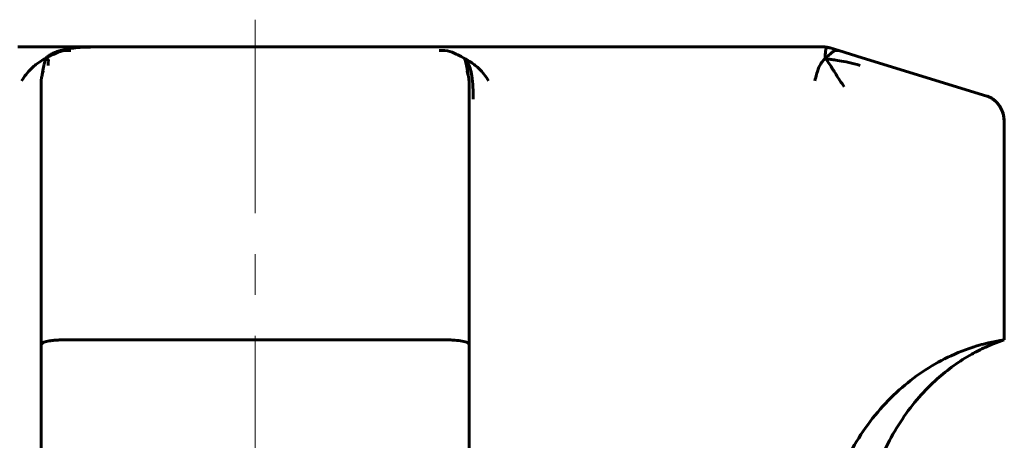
# Model space of a CAD drawing. Header units: millimetres. Extents: x 69 to 138, y 110 to 232.
# Tile 11 of 11: x 95 to 131, y 217 to 232. Entities that reach past the tile are written whole.
import ezdxf

# ---------------------------------------------------------------- set-up
doc = ezdxf.new("R2010")
doc.units = ezdxf.units.MM
doc.linetypes.add('K5LT_AXLED', pattern=[12, 7.5, -1.5, 1.5, -1.5])
doc.linetypes.add('K5LT_BASIC', pattern=[0])
doc.layers.add('Системный слой (1)', color=7, linetype='Continuous', true_color=0x6c6c6c)

# ---------------------------------------------------------------- blocks, each defined once
blk = doc.blocks.new('U3')
at = {"layer": 'Системный слой (1)', "color": 143, "linetype": 'K5LT_BASIC', "lineweight": 60, "true_color": 0x33acca}
for p, q in [((95.746, 228.218), (95.746, 227.985)), ((95.746, 227.985), (95.746, 220.051))]:
    blk.add_line(p, q, dxfattribs=at)
blk = doc.blocks.new('U8')
at = {"layer": 'Системный слой (1)', "color": 143, "linetype": 'K5LT_BASIC', "lineweight": 60, "true_color": 0x33acca}
for p, q in [((111.46, 227.985), (111.46, 228.218)), ((111.46, 220.052), (111.46, 227.985))]:
    blk.add_line(p, q, dxfattribs=at)
blk = doc.blocks.new('U9')
at = {"layer": 'Системный слой (1)', "color": 143, "linetype": 'K5LT_BASIC', "lineweight": 60, "true_color": 0x33acca}
for p, q in [((124.611, 230.973), (124.601, 230.974)), ((124.621, 230.971), (124.611, 230.973)), ((124.637, 230.967), (124.621, 230.971))]:
    blk.add_line(p, q, dxfattribs=at)
blk = doc.blocks.new('U28')
at = {"layer": 'Системный слой (1)', "color": 143, "linetype": 'K5LT_BASIC', "lineweight": 60, "true_color": 0x33acca}
for p, q in [((111.292, 230.566), (111.3, 230.541)), ((111.3, 230.541), (111.311, 230.505)), ((111.311, 230.505), (111.327, 230.449)), ((111.327, 230.449), (111.351, 230.351)), ((111.351, 230.351), (111.354, 230.336)), ((111.354, 230.336), (111.355, 230.33)), ((111.355, 230.33), (111.358, 230.318)), ((111.358, 230.318), (111.363, 230.293)), ((111.363, 230.293), (111.374, 230.24)), ((111.374, 230.24), (111.396, 230.121)), ((111.396, 230.121), (111.419, 229.977)), ((111.419, 229.977), (111.42, 229.972)), ((111.42, 229.972), (111.421, 229.962)), ((111.421, 229.962), (111.424, 229.943))]:
    blk.add_line(p, q, dxfattribs=at)
blk = doc.blocks.new('U31')
at = {"layer": 'Системный слой (1)', "color": 143, "linetype": 'K5LT_BASIC', "lineweight": 60, "true_color": 0x33acca}
for p, q in [((124.544, 230.982), (124.523, 230.984)), ((124.558, 230.98), (124.544, 230.982)), ((124.57, 230.979), (124.558, 230.98))]:
    blk.add_line(p, q, dxfattribs=at)
blk = doc.blocks.new('U44')
at = {"layer": 'Системный слой (1)', "color": 143, "linetype": 'K5LT_BASIC', "lineweight": 60, "true_color": 0x33acca}
for p, q in [((95.832, 230.24), (95.811, 230.121)), ((95.843, 230.293), (95.832, 230.24)), ((95.848, 230.318), (95.843, 230.293)), ((95.851, 230.33), (95.848, 230.318)), ((95.852, 230.336), (95.851, 230.33)), ((95.856, 230.354), (95.852, 230.336)), ((95.879, 230.45), (95.856, 230.354)), ((95.894, 230.506), (95.879, 230.45)), ((95.905, 230.541), (95.894, 230.506)), ((95.913, 230.566), (95.905, 230.541)), ((95.785, 229.962), (95.782, 229.942)), ((95.782, 229.942), (95.782, 229.939)), ((95.786, 229.972), (95.785, 229.962)), ((95.787, 229.977), (95.786, 229.972)), ((95.811, 230.121), (95.787, 229.977))]:
    blk.add_line(p, q, dxfattribs=at)
blk = doc.blocks.new('U45')
at = {"layer": 'Системный слой (1)', "color": 143, "linetype": 'K5LT_BASIC', "lineweight": 60, "true_color": 0x33acca}
for p, q in [((124.586, 230.977), (124.677, 230.957)), ((124.693, 230.953), (124.698, 230.951))]:
    blk.add_line(p, q, dxfattribs=at)
blk = doc.blocks.new('U47')
at = {"layer": 'Системный слой (1)', "color": 143, "linetype": 'K5LT_BASIC', "lineweight": 60, "true_color": 0x33acca}
for p, q in [((124.472, 230.985), (124.472, 230.985)), ((124.472, 230.985), (124.48, 230.985)), ((124.554, 230.981), (124.586, 230.977))]:
    blk.add_line(p, q, dxfattribs=at)
blk = doc.blocks.new('U48')
at = {"layer": 'Системный слой (1)', "color": 143, "linetype": 'K5LT_BASIC', "lineweight": 60, "true_color": 0x33acca}
blk.add_line((111.46, 227.985), (111.46, 227.985), dxfattribs=at)
blk.add_line((111.46, 227.985), (111.46, 227.985), dxfattribs=at)
blk = doc.blocks.new('U49')
at = {"layer": 'Системный слой (1)', "color": 143, "linetype": 'K5LT_BASIC', "lineweight": 60, "true_color": 0x33acca}
for p, q in [((124.707, 230.948), (124.698, 230.951)), ((125.027, 230.85), (124.707, 230.948))]:
    blk.add_line(p, q, dxfattribs=at)
blk = doc.blocks.new('U54')
at = {"layer": 'Системный слой (1)', "color": 143, "linetype": 'K5LT_BASIC', "lineweight": 60, "true_color": 0x33acca}
for p, q in [((111.46, 221.206), (111.46, 221.673)), ((111.46, 220.235), (111.46, 220.674))]:
    blk.add_line(p, q, dxfattribs=at)
blk = doc.blocks.new('U58')
at = {"layer": 'Системный слой (1)', "color": 143, "linetype": 'K5LT_BASIC', "lineweight": 60, "true_color": 0x33acca}
for q in [(111.46, 228.218), (111.46, 227.985)]:
    blk.add_line((111.46, 227.985), q, dxfattribs=at)

msp = doc.modelspace()

# ---------------------------------------------------------------- linework, layer by layer
at = {"layer": 'Системный слой (1)', "color": 30, "linetype": 'K5LT_AXLED', "lineweight": 18, "true_color": 0xff8000}
msp.add_line((103.603, 164.885), (103.603, 231.985), dxfattribs=at)
at = {"layer": 'Системный слой (1)', "color": 143, "linetype": 'K5LT_BASIC', "lineweight": 60, "true_color": 0x33acca}
for p, q in [((96.241, 230.985), (94.893, 230.985)), ((97.556, 230.985), (96.241, 230.985)), ((97.494, 230.985), (97.476, 230.985)), ((109.651, 230.985), (97.556, 230.985)), ((110.96, 230.985), (109.651, 230.985)), ((109.713, 230.985), (109.794, 230.985)), ((112.314, 230.985), (110.96, 230.985)), ((123.138, 230.985), (112.314, 230.985)), ((123.937, 230.985), (123.138, 230.985)), ((124.472, 230.985), (123.937, 230.985)), ((124.47, 230.985), (124.469, 230.985)), ((124.472, 230.985), (124.472, 230.985)), ((124.478, 230.985), (124.48, 230.985)), ((124.691, 230.953), (124.697, 230.952)), ((124.697, 230.952), (124.695, 230.952)), ((124.704, 230.949), (124.707, 230.948)), ((125.88, 230.588), (125.027, 230.85)), ((130.456, 229.184), (125.88, 230.588)), ((111.381, 230.09), (111.377, 230.102)), ((95.746, 229.642), (95.746, 229.622)), ((95.746, 229.622), (95.746, 228.218)), ((111.46, 229.622), (111.46, 229.642)), ((111.46, 228.218), (111.46, 229.622)), ((95.746, 229.423), (95.746, 229.428)), ((111.46, 229.422), (111.46, 229.427)), ((111.46, 229.071), (111.46, 229.422)), ((131.103, 220.235), (131.103, 228.218)), ((111.46, 221.206), (111.46, 221.206)), ((110.587, 220.235), (96.619, 220.235)), ((95.746, 220.051), (95.746, 215.171)), ((111.46, 215.171), (111.46, 220.052))]:
    msp.add_line(p, q, dxfattribs=at)
msp.add_ellipse((130.23, 228.218), major_axis=(0, 1), ratio=0.87301, start_param=4.712389, end_param=6.021386, dxfattribs=at)
for points in [[(95.913, 230.566), (95.94, 230.594), (96, 230.647), (96.109, 230.719), (96.243, 230.784), (96.412, 230.844), (96.635, 230.9), (96.927, 230.948), (97.252, 230.976), (97.453, 230.977), (97.556, 230.977)], [(124.534, 230.566), (124.533, 230.594), (124.532, 230.647), (124.533, 230.719), (124.536, 230.784), (124.542, 230.844), (124.554, 230.9), (124.572, 230.948), (124.584, 230.976), (124.586, 230.977), (124.586, 230.977)], [(95.913, 230.566), (95.994, 230.61), (96.151, 230.688), (96.439, 230.829), (96.704, 230.872), (96.845, 230.85)], [(111.292, 230.566), (111.211, 230.61), (111.06, 230.688), (110.766, 230.829), (110.502, 230.872), (110.361, 230.85)], [(124.534, 230.566), (124.581, 230.61), (124.676, 230.688), (124.82, 230.829), (124.957, 230.872), (125.027, 230.85)], [(95.913, 230.566), (95.832, 230.522), (95.677, 230.427), (95.373, 230.206), (95.14, 229.909), (95.031, 229.739)], [(95.913, 230.566), (95.939, 230.558), (95.978, 230.542), (96.011, 230.517), (96.021, 230.484), (96.005, 230.427), (96.002, 230.352), (96.002, 230.305)], [(111.292, 230.566), (111.336, 230.52), (111.41, 230.42), (111.496, 230.221), (111.562, 229.942), (111.606, 229.506), (111.609, 229.225), (111.609, 229.071)], [(111.292, 230.566), (111.373, 230.522), (111.531, 230.427), (111.834, 230.206), (112.067, 229.91), (112.176, 229.739)], [(124.534, 230.566), (124.487, 230.522), (124.398, 230.427), (124.266, 230.206), (124.194, 229.909), (124.149, 229.739)], [(124.534, 230.566), (124.575, 230.558), (124.657, 230.542), (124.809, 230.517), (125.024, 230.484), (125.381, 230.427), (125.662, 230.352), (125.814, 230.305)], [(124.534, 230.566), (124.583, 230.503), (124.683, 230.367), (124.915, 229.996), (125.12, 229.674), (125.223, 229.524)]]:
    msp.add_open_spline(points, degree=3, dxfattribs=at)
for points, knots in [([(124.478, 230.985), (124.478, 230.985), (124.478, 230.985), (124.478, 230.985), (124.478, 230.985), (124.478, 230.985), (124.478, 230.985), (124.478, 230.985), (124.478, 230.985), (124.478, 230.985), (124.478, 230.985), (124.478, 230.985), (124.478, 230.985), (124.478, 230.985), (124.478, 230.985), (124.478, 230.985), (124.478, 230.985), (124.479, 230.985), (124.479, 230.985), (124.48, 230.985), (124.48, 230.985), (124.481, 230.985), (124.482, 230.985), (124.484, 230.985), (124.485, 230.985), (124.486, 230.985), (124.487, 230.985), (124.488, 230.985), (124.488, 230.985), (124.489, 230.985), (124.489, 230.985), (124.489, 230.985), (124.489, 230.985), (124.489, 230.985), (124.489, 230.985), (124.49, 230.985), (124.49, 230.985), (124.49, 230.985), (124.491, 230.985), (124.492, 230.985), (124.493, 230.985), (124.495, 230.985), (124.496, 230.985), (124.499, 230.985), (124.501, 230.985), (124.506, 230.985), (124.509, 230.984), (124.516, 230.984), (124.52, 230.984), (124.526, 230.983), (124.528, 230.983), (124.538, 230.982), (124.543, 230.982), (124.55, 230.981), (124.549, 230.981), (124.554, 230.981)], [0, 0, 0, 0, 0.023962, 0.023962, 0.047925, 0.047925, 0.071887, 0.071887, 0.119811, 0.119811, 0.167678, 0.167678, 0.263413, 0.263413, 0.454881, 0.454881, 0.837818, 0.837818, 1.603692, 1.603692, 2.588598, 2.588598, 4.1443, 4.1443, 6.094485, 6.094485, 7.170484, 7.170484, 7.523082, 7.523082, 7.623757, 7.623757, 7.724431, 7.724431, 7.841679, 7.841679, 8.076175, 8.076175, 8.545168, 8.545168, 9.319878, 9.319878, 10.025831, 10.025831, 11.437735, 11.437735, 13.555593, 13.555593, 15.855389, 15.855389, 17.791307, 17.791307, 23.147382, 23.147382, 26.780375, 26.780375, 26.780375, 26.780375]), ([(124.611, 230.973), (124.611, 230.973), (124.611, 230.973), (124.611, 230.973), (124.611, 230.973), (124.611, 230.972), (124.611, 230.972), (124.612, 230.972), (124.612, 230.972), (124.612, 230.972), (124.612, 230.972), (124.612, 230.972), (124.613, 230.972), (124.614, 230.972), (124.614, 230.972), (124.617, 230.971), (124.618, 230.971), (124.623, 230.97), (124.627, 230.969), (124.634, 230.968), (124.636, 230.968), (124.637, 230.967), (124.637, 230.967), (124.639, 230.967), (124.64, 230.967), (124.642, 230.966), (124.644, 230.966), (124.646, 230.965), (124.648, 230.965), (124.65, 230.964), (124.652, 230.964), (124.654, 230.963), (124.655, 230.963), (124.657, 230.963), (124.657, 230.963), (124.659, 230.962), (124.659, 230.962), (124.661, 230.962), (124.661, 230.962), (124.665, 230.961), (124.667, 230.96), (124.671, 230.959), (124.673, 230.958), (124.676, 230.958), (124.677, 230.957), (124.678, 230.957), (124.678, 230.957), (124.679, 230.957), (124.68, 230.957), (124.681, 230.956), (124.681, 230.956), (124.682, 230.956), (124.683, 230.956), (124.685, 230.955), (124.686, 230.955), (124.687, 230.955), (124.687, 230.954), (124.688, 230.954), (124.688, 230.954), (124.689, 230.954), (124.689, 230.954), (124.689, 230.954), (124.689, 230.954), (124.69, 230.954), (124.69, 230.954), (124.69, 230.954), (124.69, 230.954), (124.69, 230.954), (124.69, 230.954), (124.69, 230.954), (124.69, 230.954), (124.69, 230.954), (124.69, 230.954), (124.69, 230.954), (124.69, 230.953), (124.691, 230.953), (124.691, 230.953), (124.691, 230.953), (124.691, 230.953), (124.691, 230.953), (124.691, 230.953), (124.691, 230.953), (124.691, 230.953), (124.691, 230.953), (124.691, 230.953), (124.691, 230.953), (124.691, 230.953), (124.691, 230.953), (124.692, 230.953), (124.692, 230.953), (124.692, 230.953), (124.692, 230.953), (124.692, 230.953), (124.692, 230.953), (124.692, 230.953), (124.692, 230.953), (124.692, 230.953), (124.692, 230.953), (124.692, 230.953), (124.692, 230.953), (124.692, 230.953), (124.692, 230.953), (124.691, 230.953), (124.691, 230.953)], [0, 0, 0, 0, 0.044119, 0.044119, 0.198533, 0.198533, 0.485304, 0.485304, 0.814903, 0.814903, 0.948549, 0.948549, 1.416317, 1.416317, 2.810574, 2.810574, 5.599089, 5.599089, 11.176119, 11.176119, 12.205203, 12.205203, 12.311078, 12.311078, 13.321248, 13.321248, 14.335834, 14.335834, 15.258186, 15.258186, 16.096687, 16.096687, 16.858961, 16.858961, 17.551937, 17.551937, 18.181915, 18.181915, 18.811894, 18.811894, 21.670426, 21.670426, 24.528959, 24.528959, 25.982161, 25.982161, 26.727721, 26.727721, 27.413823, 27.413823, 27.740026, 27.740026, 28.409811, 28.409811, 28.860991, 28.860991, 29.014606, 29.014606, 29.353108, 29.353108, 29.586479, 29.586479, 29.81985, 29.81985, 29.870433, 29.870433, 29.979203, 29.979203, 30.11935, 30.11935, 30.154387, 30.154387, 30.189423, 30.189423, 30.508414, 30.508414, 30.640027, 30.640027, 30.830147, 30.830147, 31.15188, 31.15188, 31.469371, 31.469371, 31.511527, 31.511527, 31.786862, 31.786862, 32.104353, 32.104353, 32.517109, 32.517109, 32.929865, 32.929865, 33.342621, 33.342621, 33.53119, 33.53119, 34.064949, 34.064949, 34.787278, 34.787278, 35.028979, 35.028979, 35.028979, 35.028979]), ([(95.828, 230.096), (95.828, 230.095), (95.827, 230.094), (95.826, 230.092), (95.826, 230.091), (95.825, 230.089), (95.825, 230.087), (95.824, 230.083), (95.823, 230.081), (95.821, 230.077), (95.821, 230.074), (95.819, 230.069), (95.818, 230.066), (95.816, 230.06), (95.815, 230.056), (95.812, 230.047), (95.811, 230.043), (95.808, 230.034), (95.806, 230.029), (95.802, 230.016), (95.8, 230.007), (95.795, 229.99), (95.792, 229.981), (95.784, 229.95), (95.779, 229.927), (95.769, 229.882), (95.765, 229.859), (95.759, 229.824), (95.758, 229.813), (95.752, 229.772), (95.75, 229.741), (95.747, 229.687), (95.746, 229.665), (95.746, 229.642)], [0, 0, 0, 0, 0.306289, 0.306289, 0.4001, 0.4001, 0.612578, 0.612578, 0.827413, 0.827413, 1.042249, 1.042249, 1.257084, 1.257084, 1.539689, 1.539689, 1.822294, 1.822294, 2.104899, 2.104899, 2.568142, 2.568142, 3.031385, 3.031385, 4.079662, 4.079662, 5.128318, 5.128318, 5.626056, 5.626056, 6.985794, 6.985794, 8, 8, 8, 8]), ([(111.378, 230.099), (111.378, 230.097), (111.379, 230.096), (111.38, 230.092), (111.381, 230.089), (111.383, 230.084), (111.384, 230.082), (111.385, 230.077), (111.386, 230.074), (111.388, 230.068), (111.389, 230.065), (111.392, 230.057), (111.393, 230.052), (111.396, 230.042), (111.398, 230.037), (111.402, 230.026), (111.403, 230.02), (111.408, 230.004), (111.411, 229.993), (111.417, 229.971), (111.42, 229.96), (111.424, 229.942), (111.426, 229.935), (111.431, 229.915), (111.434, 229.901), (111.437, 229.884), (111.438, 229.881), (111.439, 229.875), (111.439, 229.872), (111.441, 229.863), (111.442, 229.857), (111.444, 229.845), (111.445, 229.84), (111.447, 229.829), (111.447, 229.824), (111.449, 229.815), (111.449, 229.811), (111.45, 229.802), (111.451, 229.798), (111.452, 229.791), (111.452, 229.788), (111.453, 229.781), (111.453, 229.777), (111.456, 229.753), (111.457, 229.732), (111.46, 229.69), (111.46, 229.669), (111.46, 229.646), (111.46, 229.644), (111.46, 229.642)], [0, 0, 0, 0, 0.291311, 0.291311, 0.582622, 0.582622, 0.807311, 0.807311, 1.032, 1.032, 1.256689, 1.256689, 1.582162, 1.582162, 1.907634, 1.907634, 2.233106, 2.233106, 2.794498, 2.794498, 3.35589, 3.35589, 3.674018, 3.674018, 4.310274, 4.310274, 4.451326, 4.451326, 4.583151, 4.583151, 4.867914, 4.867914, 5.119496, 5.119496, 5.341763, 5.341763, 5.538131, 5.538131, 5.711618, 5.711618, 5.864889, 5.864889, 6.018161, 6.018161, 6.957667, 6.957667, 7.897173, 7.897173, 8, 8, 8, 8]), ([(131.103, 228.218), (131.103, 228.255), (131.101, 228.293), (131.094, 228.367), (131.088, 228.405), (131.074, 228.479), (131.064, 228.515), (131.042, 228.587), (131.029, 228.622), (131, 228.691), (130.984, 228.724), (130.948, 228.789), (130.928, 228.82), (130.886, 228.879), (130.863, 228.907), (130.816, 228.96), (130.791, 228.985), (130.739, 229.031), (130.712, 229.053), (130.657, 229.091), (130.628, 229.109), (130.571, 229.139), (130.542, 229.153), (130.493, 229.172), (130.475, 229.178), (130.456, 229.184)], [0, 0, 0, 0, 1.082951, 1.082951, 2.172595, 2.172595, 3.263232, 3.263232, 4.348298, 4.348298, 5.424759, 5.424759, 6.486958, 6.486958, 7.530018, 7.530018, 8.549503, 8.549503, 9.541065, 9.541065, 10.503612, 10.503612, 11.431335, 11.431335, 12, 12, 12, 12]), ([(131.103, 228.218), (131.103, 228.255), (131.101, 228.293), (131.094, 228.367), (131.088, 228.405), (131.074, 228.479), (131.064, 228.515), (131.042, 228.587), (131.029, 228.622), (131, 228.691), (130.984, 228.724), (130.948, 228.789), (130.928, 228.82), (130.886, 228.879), (130.863, 228.907), (130.816, 228.96), (130.791, 228.985), (130.739, 229.031), (130.712, 229.053), (130.657, 229.091), (130.628, 229.109), (130.571, 229.139), (130.542, 229.153), (130.493, 229.172), (130.475, 229.178), (130.456, 229.184)], [0, 0, 0, 0, 1.082951, 1.082951, 2.172595, 2.172595, 3.263232, 3.263232, 4.348298, 4.348298, 5.424759, 5.424759, 6.486958, 6.486958, 7.530018, 7.530018, 8.549503, 8.549503, 9.541065, 9.541065, 10.503612, 10.503612, 11.431335, 11.431335, 12, 12, 12, 12]), ([(95.746, 220.051), (95.75, 220.054), (95.75, 220.058), (95.753, 220.076), (95.761, 220.09), (95.785, 220.115), (95.802, 220.127), (95.846, 220.148), (95.872, 220.158), (95.928, 220.174), (95.958, 220.181), (96.025, 220.194), (96.063, 220.2), (96.143, 220.211), (96.185, 220.215), (96.243, 220.22), (96.258, 220.221), (96.318, 220.226), (96.365, 220.229), (96.455, 220.233), (96.497, 220.234), (96.566, 220.235), (96.592, 220.235), (96.619, 220.235)], [-0.1587889, -0.1587889, -0.1587889, -0.1587889, -0.1543354, -0.1543354, -0.1354134, -0.1354134, -0.1164914, -0.1164914, -0.0977813, -0.0977813, -0.0815533, -0.0815533, -0.0640893, -0.0640893, -0.0469236, -0.0469236, -0.0415051, -0.0415051, -0.024235, -0.024235, -0.0096871, -0.0096871, -0.000475, -0.000475, -0.000475, -0.000475]), ([(110.587, 220.235), (110.604, 220.235), (110.621, 220.235), (110.672, 220.235), (110.707, 220.234), (110.809, 220.231), (110.876, 220.227), (111.04, 220.215), (111.13, 220.204), (111.287, 220.176), (111.35, 220.157), (111.438, 220.111), (111.46, 220.083), (111.46, 220.052)], [0, 0, 0, 0, 0.0057615, 0.0057615, 0.0176604, 0.0176604, 0.0415943, 0.0415943, 0.0791647, 0.0791647, 0.1185742, 0.1185742, 0.1589194, 0.1589194, 0.1589194, 0.1589194]), ([(131.103, 220.235), (130.839, 220.149), (130.58, 220.046), (130.186, 219.86), (130.046, 219.788), (129.795, 219.647), (129.683, 219.58), (129.462, 219.44), (129.354, 219.367), (129.037, 219.139), (128.834, 218.976), (128.404, 218.593), (128.182, 218.367), (127.753, 217.876), (127.548, 217.608), (127.165, 217.038), (126.988, 216.735), (126.671, 216.105), (126.532, 215.779), (126.28, 215.075), (126.172, 214.698), (125.999, 213.916), (125.937, 213.511), (125.878, 212.835), (125.866, 212.565), (125.866, 212.296)], [0, 0, 0, 0, 1.971842, 1.971842, 3.089976, 3.089976, 4.015671, 4.015671, 4.941366, 4.941366, 6.785402, 6.785402, 9.025511, 9.025511, 11.41015, 11.41015, 13.89482, 13.89482, 16.408101, 16.408101, 19.18979, 19.18979, 22.085413, 22.085413, 24, 24, 24, 24]), ([(130.23, 220.051), (130.243, 220.055), (130.256, 220.059), (130.376, 220.091), (130.482, 220.116), (130.673, 220.158), (130.757, 220.174), (130.915, 220.203), (130.982, 220.215), (131.049, 220.226), (131.066, 220.229), (131.088, 220.233), (131.095, 220.234), (131.102, 220.235), (131.103, 220.235), (131.103, 220.235)], [-0.1588419, -0.1588419, -0.1588419, -0.1588419, -0.1543354, -0.1543354, -0.1164914, -0.1164914, -0.0815533, -0.0815533, -0.0415051, -0.0415051, -0.024235, -0.024235, -0.0096871, -0.0096871, 0, 0, 0, 0]), ([(130.23, 220.051), (129.862, 219.949), (129.501, 219.816), (128.507, 219.359), (127.901, 218.967), (127.068, 218.246), (126.801, 217.981), (126.039, 217.11), (125.602, 216.444), (125.177, 215.537), (125.099, 215.355), (125.028, 215.171)], [0.1018196, 0.1018196, 0.1018196, 0.1018196, 0.2321412, 0.2321412, 0.4698217, 0.4698217, 0.5911403, 0.5911403, 0.8396793, 0.8396793, 0.900297, 0.900297, 0.900297, 0.900297])]:
    msp.add_open_spline(points, degree=3, knots=knots, dxfattribs=at)

# ---------------------------------------------------------------- block references
at = {"layer": 'Системный слой (1)'}
for name in ['U47', 'U31', 'U45', 'U9', 'U49', 'U44', 'U28', 'U3', 'U8', 'U58', 'U48', 'U54']:
    msp.add_blockref(name, (0, 0), dxfattribs=at)

doc.saveas('drawing.dxf')
